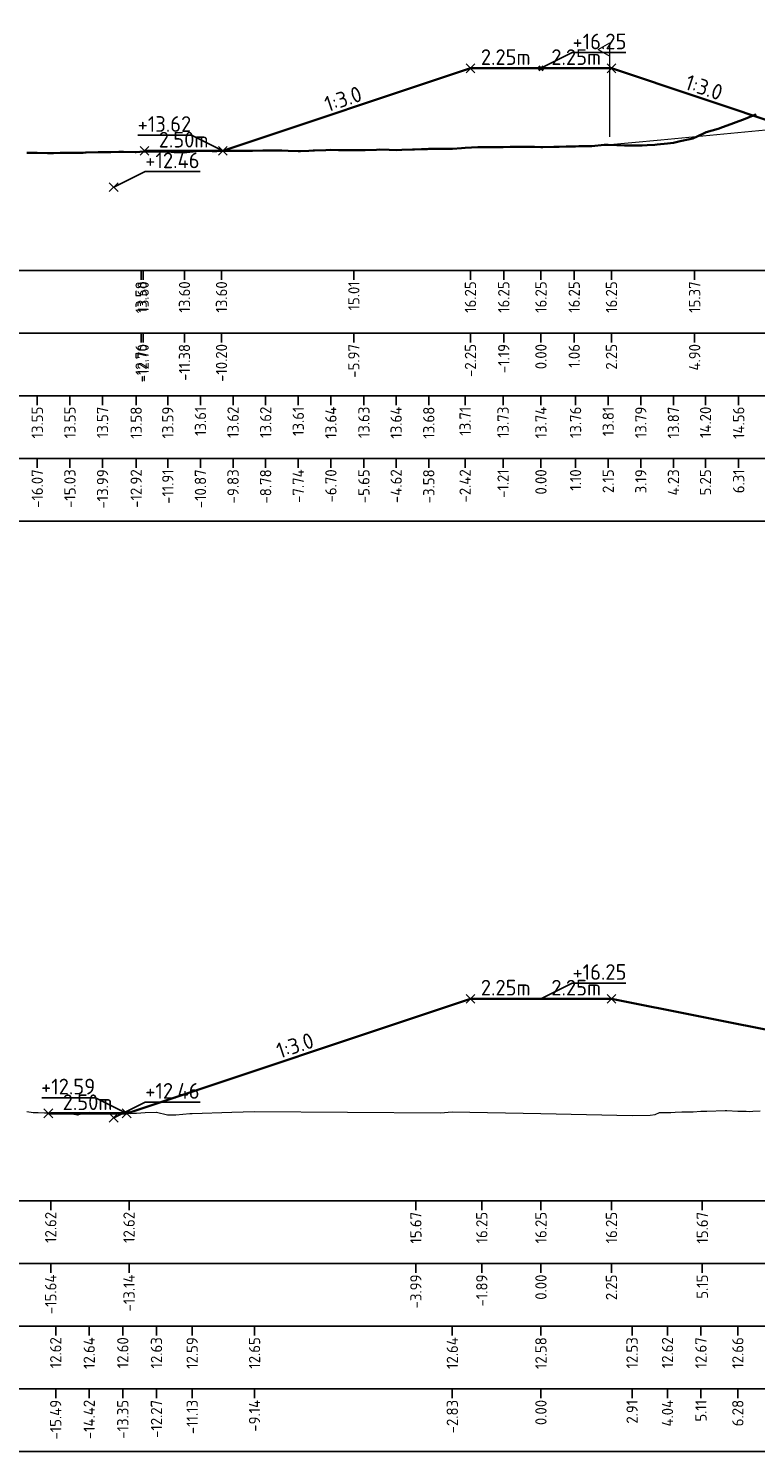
# Model space of a CAD drawing. Header units: metres. Extents: x 202146 to 211382, y 396791 to 397727.
# Tile 7 of 19: x 210263 to 210286, y 397119 to 397165. Entities that reach past the tile are written whole.
import ezdxf
from ezdxf.lldxf.tags import DXFTag

# ---------------------------------------------------------------- set-up
doc = ezdxf.new("R2010")
doc.units = ezdxf.units.M
doc.layers.get('0').update_dxf_attribs({"lineweight": 25})
for name, color, linetype, lineweight in [('B-WA-GW-MAAIVELD-G', 8, 'Continuous', 18), ('B-WE-KG-GRENS_PERCEEL-G', 150, 'KG-PERCEEL', 18), ('C3D-LABELS', 7, 'Continuous', 25), ('N-WA-GW-AFWERKEN_INZAAIEN-G', 60, 'Continuous', 35), ('N-WA-GW-GROND-G', 22, 'Continuous', 35), ('N-WA-GW-MAAIVELD-G', 90, 'Continuous', 35), ('X-XX-AL-DETAIL_1-S', 253, 'Continuous', 18), ('X-XX-AL-DETAIL_2-G', 7, 'Continuous', 25), ('X-XX-AL-T25', 7, 'Continuous', 25), ('X-XX-AL-T35', 7, 'Continuous', 35)]:
    doc.layers.add(name, color=color, linetype=linetype, lineweight=lineweight)
for name, color, linetype in [('C3D-SECTION', 7, 'Continuous'), ('C3D-SECTION_SECTIONVIEW', 7, 'Continuous'), ('C3D-SECTION_SECTIONVIEW_LABELING', 7, 'Continuous')]:
    doc.layers.add(name, color=color, linetype=linetype)
doc.styles.add('NLCS-ISO', font='NLCS-ISO.ttf')
doc.styles.get("Standard").update_dxf_attribs({"font": 'NLCS-ISO.ttf'})
tags = doc.linetypes.add('KG-PERCEEL', pattern='A,5.5,-2,["P",Standard,S=1.8,R=0,X=-0.5,Y=-0.9],-2,5.5,-2,[5,NLCS.shx,S=0.75,R=0,X=0,Y=0],-2', length=19).pattern_tags.tags
tags[6] = DXFTag(74, 10)

# ---------------------------------------------------------------- blocks, each defined once
blk = doc.blocks.new('*U130')
at = {"layer": 'B-WA-GW-MAAIVELD-G', "color": 8, "linetype": 'Continuous', "lineweight": 18}
for p, q in [((210285.064, 397161.516), (210291.647, 397162.14)), ((210281.2, 397161.158), (210283.056, 397161.329)), ((210283.056, 397161.329), (210285.064, 397161.516)), ((210262.822, 397160.915), (210263.08, 397160.906)), ((210263.08, 397160.906), (210263.154, 397160.909)), ((210263.154, 397160.909), (210263.483, 397160.904)), ((210263.483, 397160.904), (210263.675, 397160.895)), ((210263.675, 397160.895), (210263.887, 397160.905)), ((210263.887, 397160.905), (210264.195, 397160.909)), ((210264.195, 397160.909), (210264.621, 397160.914)), ((210264.621, 397160.914), (210264.716, 397160.917)), ((210264.716, 397160.917), (210265.098, 397160.935)), ((210265.098, 397160.935), (210265.236, 397160.93)), ((210265.236, 397160.93), (210265.502, 397160.926)), ((210265.502, 397160.926), (210265.757, 397160.939)), ((210265.757, 397160.939), (210265.906, 397160.942)), ((210265.906, 397160.942), (210266.277, 397160.936)), ((210266.277, 397160.936), (210266.309, 397160.936)), ((210266.309, 397160.936), (210266.421, 397160.94)), ((210266.421, 397160.94), (210266.713, 397160.952)), ((210266.713, 397160.952), (210266.798, 397160.95)), ((210266.798, 397160.95), (210267.117, 397160.948)), ((210267.117, 397160.948), (210267.318, 397160.949)), ((210267.318, 397160.949), (210267.521, 397160.931)), ((210267.521, 397160.931), (210267.839, 397160.922)), ((210267.839, 397160.922), (210267.924, 397160.931)), ((210267.924, 397160.931), (210268.22, 397160.958)), ((210268.22, 397160.958), (210268.359, 397160.97)), ((210268.359, 397160.97), (210268.416, 397160.971)), ((210268.416, 397160.971), (210268.88, 397160.968)), ((210268.88, 397160.968), (210269.148, 397160.971)), ((210269.148, 397160.971), (210269.4, 397160.977)), ((210269.4, 397160.977), (210269.88, 397160.977)), ((210269.88, 397160.977), (210269.921, 397160.977)), ((210269.921, 397160.977), (210270.02, 397160.978)), ((210270.02, 397160.978), (210270.347, 397160.981)), ((210270.347, 397160.981), (210270.441, 397160.981)), ((210270.441, 397160.981), (210270.75, 397160.987)), ((210270.75, 397160.987), (210270.962, 397160.985)), ((210270.962, 397160.985), (210271.154, 397160.979)), ((210271.154, 397160.979), (210271.482, 397160.965)), ((210271.482, 397160.965), (210271.558, 397160.964)), ((210271.558, 397160.964), (210271.819, 397160.979)), ((210271.819, 397160.979), (210271.962, 397160.988)), ((210271.962, 397160.988), (210272.003, 397160.988)), ((210272.003, 397160.988), (210272.365, 397160.995)), ((210272.365, 397160.995), (210272.523, 397161.003)), ((210272.523, 397161.003), (210272.769, 397160.999)), ((210272.769, 397160.999), (210273.044, 397160.99)), ((210273.044, 397160.99), (210273.173, 397160.991)), ((210273.173, 397160.991), (210273.564, 397160.992)), ((210273.564, 397160.992), (210273.576, 397160.992)), ((210273.576, 397160.992), (210273.619, 397160.994)), ((210273.619, 397160.994), (210273.98, 397161.005)), ((210273.98, 397161.005), (210274.085, 397161.015)), ((210274.085, 397161.015), (210274.384, 397161.011)), ((210274.384, 397161.011), (210274.605, 397160.999)), ((210274.605, 397160.999), (210274.788, 397161.011)), ((210274.788, 397161.011), (210275.126, 397161.013)), ((210275.126, 397161.013), (210275.418, 397161.023)), ((210275.418, 397161.023), (210275.646, 397161.034)), ((210275.646, 397161.034), (210275.999, 397161.042)), ((210275.999, 397161.042), (210276.167, 397161.042)), ((210276.167, 397161.042), (210276.403, 397161.037)), ((210276.403, 397161.037), (210276.687, 397161.054)), ((210276.687, 397161.054), (210276.806, 397161.065)), ((210276.806, 397161.065), (210277.208, 397161.086)), ((210277.208, 397161.086), (210277.21, 397161.086)), ((210277.21, 397161.086), (210277.218, 397161.086)), ((210277.218, 397161.086), (210277.614, 397161.09)), ((210277.614, 397161.09), (210277.728, 397161.091)), ((210277.728, 397161.091), (210278.017, 397161.092)), ((210278.017, 397161.092), (210278.249, 397161.1)), ((210278.249, 397161.1), (210278.421, 397161.1)), ((210278.421, 397161.1), (210278.769, 397161.102)), ((210278.769, 397161.102), (210278.825, 397161.102)), ((210278.825, 397161.102), (210279.018, 397161.1)), ((210279.018, 397161.1), (210279.226, 397161.095)), ((210279.226, 397161.095), (210279.229, 397161.095)), ((210279.229, 397161.095), (210279.29, 397161.096)), ((210279.29, 397161.096), (210279.632, 397161.102)), ((210279.632, 397161.102), (210279.81, 397161.106)), ((210279.81, 397161.106), (210280.036, 397161.107)), ((210280.036, 397161.107), (210280.331, 397161.116)), ((210280.331, 397161.116), (210280.44, 397161.122)), ((210280.44, 397161.122), (210280.817, 397161.123)), ((210280.817, 397161.123), (210280.843, 397161.123)), ((210280.843, 397161.123), (210280.851, 397161.123)), ((210280.851, 397161.123), (210281.162, 397161.154)), ((210281.162, 397161.154), (210281.2, 397161.158))]:
    blk.add_line(p, q, dxfattribs=at)
blk = doc.blocks.new('*U131')
at = {"layer": 'B-WA-GW-MAAIVELD-G', "color": 8, "linetype": 'Continuous', "lineweight": 18}
for p, q in [((210285.688, 397161.969), (210286.056, 397162.118)), ((210286.056, 397162.118), (210286.092, 397162.132)), ((210284.495, 397161.566), (210284.881, 397161.679)), ((210284.881, 397161.679), (210285.015, 397161.729)), ((210285.015, 397161.729), (210285.284, 397161.824)), ((210285.284, 397161.824), (210285.536, 397161.921)), ((210285.536, 397161.921), (210285.688, 397161.969)), ((210282.933, 397161.173), (210283.266, 397161.203)), ((210283.266, 397161.203), (210283.454, 397161.228)), ((210283.454, 397161.228), (210283.669, 397161.278)), ((210283.669, 397161.278), (210283.974, 397161.343)), ((210283.974, 397161.343), (210284.073, 397161.371)), ((210284.073, 397161.371), (210284.416, 397161.532)), ((210284.416, 397161.532), (210284.477, 397161.56)), ((210284.477, 397161.56), (210284.495, 397161.566)), ((210262.822, 397160.915), (210263.08, 397160.906)), ((210263.08, 397160.906), (210263.154, 397160.909)), ((210263.154, 397160.909), (210263.483, 397160.904)), ((210263.483, 397160.904), (210263.675, 397160.895)), ((210263.675, 397160.895), (210263.887, 397160.905)), ((210263.887, 397160.905), (210264.195, 397160.909)), ((210264.195, 397160.909), (210264.621, 397160.914)), ((210264.621, 397160.914), (210264.716, 397160.917)), ((210264.716, 397160.917), (210265.098, 397160.935)), ((210265.098, 397160.935), (210265.236, 397160.93)), ((210265.236, 397160.93), (210265.502, 397160.926)), ((210265.502, 397160.926), (210265.757, 397160.939)), ((210265.757, 397160.939), (210265.906, 397160.942)), ((210265.906, 397160.942), (210266.277, 397160.936)), ((210266.277, 397160.936), (210266.309, 397160.936)), ((210266.309, 397160.936), (210266.421, 397160.94)), ((210266.421, 397160.94), (210266.713, 397160.952)), ((210266.713, 397160.952), (210266.798, 397160.95)), ((210266.798, 397160.95), (210267.117, 397160.948)), ((210267.117, 397160.948), (210267.318, 397160.949)), ((210267.318, 397160.949), (210267.521, 397160.931)), ((210267.521, 397160.931), (210267.839, 397160.922)), ((210267.839, 397160.922), (210267.924, 397160.931)), ((210267.924, 397160.931), (210268.22, 397160.958)), ((210268.22, 397160.958), (210268.359, 397160.97)), ((210268.359, 397160.97), (210268.416, 397160.971)), ((210268.416, 397160.971), (210268.88, 397160.968)), ((210268.88, 397160.968), (210269.148, 397160.971)), ((210269.148, 397160.971), (210269.4, 397160.977)), ((210269.4, 397160.977), (210269.88, 397160.977)), ((210269.88, 397160.977), (210269.921, 397160.977)), ((210269.921, 397160.977), (210270.02, 397160.978)), ((210270.02, 397160.978), (210270.347, 397160.981)), ((210270.347, 397160.981), (210270.441, 397160.981)), ((210270.441, 397160.981), (210270.75, 397160.987)), ((210270.75, 397160.987), (210270.962, 397160.985)), ((210270.962, 397160.985), (210271.154, 397160.979)), ((210271.154, 397160.979), (210271.482, 397160.965)), ((210271.482, 397160.965), (210271.558, 397160.964)), ((210271.558, 397160.964), (210271.819, 397160.979)), ((210271.819, 397160.979), (210271.962, 397160.988)), ((210271.962, 397160.988), (210272.003, 397160.988)), ((210272.003, 397160.988), (210272.365, 397160.995)), ((210272.365, 397160.995), (210272.523, 397161.003)), ((210272.523, 397161.003), (210272.769, 397160.999)), ((210272.769, 397160.999), (210273.044, 397160.99)), ((210273.044, 397160.99), (210273.173, 397160.991)), ((210273.173, 397160.991), (210273.564, 397160.992)), ((210273.564, 397160.992), (210273.576, 397160.992)), ((210273.576, 397160.992), (210273.619, 397160.994)), ((210273.619, 397160.994), (210273.98, 397161.005)), ((210273.98, 397161.005), (210274.085, 397161.015)), ((210274.085, 397161.015), (210274.384, 397161.011)), ((210274.384, 397161.011), (210274.605, 397160.999)), ((210274.605, 397160.999), (210274.788, 397161.011)), ((210274.788, 397161.011), (210275.126, 397161.013)), ((210275.126, 397161.013), (210275.418, 397161.023)), ((210275.418, 397161.023), (210275.646, 397161.034)), ((210275.646, 397161.034), (210275.999, 397161.042)), ((210275.999, 397161.042), (210276.167, 397161.042)), ((210276.167, 397161.042), (210276.403, 397161.037)), ((210276.403, 397161.037), (210276.687, 397161.054)), ((210276.687, 397161.054), (210276.806, 397161.065)), ((210276.806, 397161.065), (210277.208, 397161.086)), ((210277.208, 397161.086), (210277.21, 397161.086)), ((210277.21, 397161.086), (210277.218, 397161.086)), ((210277.218, 397161.086), (210277.614, 397161.09)), ((210277.614, 397161.09), (210277.728, 397161.091)), ((210277.728, 397161.091), (210278.017, 397161.092)), ((210278.017, 397161.092), (210278.249, 397161.1)), ((210278.249, 397161.1), (210278.421, 397161.1)), ((210278.421, 397161.1), (210278.769, 397161.102)), ((210278.769, 397161.102), (210278.825, 397161.102)), ((210278.825, 397161.102), (210279.018, 397161.1)), ((210279.018, 397161.1), (210279.226, 397161.095)), ((210279.226, 397161.095), (210279.229, 397161.095)), ((210279.229, 397161.095), (210279.29, 397161.096)), ((210279.29, 397161.096), (210279.632, 397161.102)), ((210279.632, 397161.102), (210279.81, 397161.106)), ((210279.81, 397161.106), (210280.036, 397161.107)), ((210280.036, 397161.107), (210280.331, 397161.116)), ((210280.331, 397161.116), (210280.44, 397161.122)), ((210280.44, 397161.122), (210280.817, 397161.123)), ((210280.817, 397161.123), (210280.843, 397161.123)), ((210280.843, 397161.123), (210280.851, 397161.123)), ((210280.851, 397161.123), (210281.247, 397161.162)), ((210281.247, 397161.162), (210281.372, 397161.168)), ((210281.372, 397161.168), (210281.651, 397161.153)), ((210281.651, 397161.153), (210281.892, 397161.139)), ((210281.892, 397161.139), (210282.055, 397161.14)), ((210282.055, 397161.14), (210282.413, 397161.147)), ((210282.413, 397161.147), (210282.458, 397161.149)), ((210282.458, 397161.149), (210282.617, 397161.157)), ((210282.617, 397161.157), (210282.862, 397161.17)), ((210282.862, 397161.17), (210282.933, 397161.173))]:
    blk.add_line(p, q, dxfattribs=at)
blk = doc.blocks.new('*U132')
at = {"layer": 'B-WA-GW-MAAIVELD-G', "color": 8, "linetype": 'Continuous', "lineweight": 18}
for p, q in [((210262.819, 397130.313), (210263.026, 397130.281)), ((210264.474, 397130.211), (210264.81, 397130.295)), ((210264.81, 397130.295), (210265.065, 397130.271)), ((210269.364, 397130.286), (210270.086, 397130.309)), ((210270.086, 397130.309), (210276.024, 397130.274)), ((210276.024, 397130.274), (210276.398, 397130.297)), ((210276.398, 397130.297), (210279.226, 397130.243)), ((210283.505, 397130.286), (210283.725, 397130.303)), ((210283.725, 397130.303), (210283.891, 397130.304)), ((210283.891, 397130.304), (210284.082, 397130.303)), ((210284.082, 397130.303), (210284.332, 397130.326)), ((210284.332, 397130.326), (210284.519, 397130.325)), ((210284.519, 397130.325), (210285.105, 397130.347)), ((210285.105, 397130.347), (210285.146, 397130.347)), ((210285.146, 397130.347), (210285.16, 397130.347)), ((210285.16, 397130.347), (210285.509, 397130.318)), ((210285.509, 397130.318), (210285.774, 397130.319)), ((210285.774, 397130.319), (210285.866, 397130.316)), ((210285.866, 397130.316), (210285.987, 397130.321)), ((210285.987, 397130.321), (210286.223, 397130.331)), ((210263.026, 397130.281), (210263.183, 397130.279)), ((210263.183, 397130.279), (210263.383, 397130.264)), ((210263.383, 397130.264), (210263.646, 397130.273)), ((210263.646, 397130.273), (210263.74, 397130.279)), ((210263.74, 397130.279), (210263.81, 397130.274)), ((210263.81, 397130.274), (210264.097, 397130.265)), ((210264.097, 397130.265), (210264.438, 397130.209)), ((210264.438, 397130.209), (210264.453, 397130.208)), ((210264.453, 397130.208), (210264.474, 397130.211)), ((210265.065, 397130.271), (210265.167, 397130.264)), ((210265.167, 397130.264), (210265.301, 397130.266)), ((210265.301, 397130.266), (210265.881, 397130.254)), ((210265.881, 397130.254), (210266.129, 397130.25)), ((210266.129, 397130.25), (210266.238, 397130.257)), ((210266.238, 397130.257), (210266.32, 397130.253)), ((210266.32, 397130.253), (210266.595, 397130.278)), ((210266.595, 397130.278), (210266.948, 397130.287)), ((210266.948, 397130.287), (210266.952, 397130.287)), ((210266.952, 397130.287), (210266.956, 397130.286)), ((210266.956, 397130.286), (210267.308, 397130.204)), ((210267.308, 397130.204), (210267.576, 397130.201)), ((210267.576, 397130.201), (210268.022, 397130.243)), ((210268.022, 397130.243), (210268.096, 397130.244)), ((210268.096, 397130.244), (210269.364, 397130.286)), ((210279.226, 397130.243), (210282.134, 397130.186)), ((210282.134, 397130.186), (210282.716, 397130.189)), ((210282.716, 397130.189), (210282.875, 397130.214)), ((210282.875, 397130.214), (210283.011, 397130.276)), ((210283.011, 397130.276), (210283.264, 397130.283)), ((210283.264, 397130.283), (210283.368, 397130.276)), ((210283.368, 397130.276), (210283.505, 397130.286))]:
    blk.add_line(p, q, dxfattribs=at)
blk = doc.blocks.new('*U133')
at = {"layer": 'B-WA-GW-MAAIVELD-G', "color": 8, "linetype": 'Continuous', "lineweight": 18}
for p, q in [((210262.819, 397130.313), (210263.026, 397130.281)), ((210264.474, 397130.211), (210264.81, 397130.295)), ((210264.81, 397130.295), (210265.065, 397130.271)), ((210269.364, 397130.286), (210270.086, 397130.309)), ((210270.086, 397130.309), (210276.024, 397130.274)), ((210276.024, 397130.274), (210276.398, 397130.297)), ((210276.398, 397130.297), (210279.226, 397130.243)), ((210283.505, 397130.286), (210283.725, 397130.303)), ((210283.725, 397130.303), (210283.891, 397130.304)), ((210283.891, 397130.304), (210284.082, 397130.303)), ((210284.082, 397130.303), (210284.332, 397130.326)), ((210284.332, 397130.326), (210284.519, 397130.325)), ((210284.519, 397130.325), (210285.105, 397130.347)), ((210285.105, 397130.347), (210285.146, 397130.347)), ((210285.146, 397130.347), (210285.16, 397130.347)), ((210285.16, 397130.347), (210285.509, 397130.318)), ((210285.509, 397130.318), (210285.774, 397130.319)), ((210285.774, 397130.319), (210285.866, 397130.316)), ((210285.866, 397130.316), (210285.987, 397130.321)), ((210285.987, 397130.321), (210286.223, 397130.331)), ((210263.026, 397130.281), (210263.183, 397130.279)), ((210263.183, 397130.279), (210263.383, 397130.264)), ((210263.383, 397130.264), (210263.646, 397130.273)), ((210263.646, 397130.273), (210263.74, 397130.279)), ((210263.74, 397130.279), (210263.81, 397130.274)), ((210263.81, 397130.274), (210264.097, 397130.265)), ((210264.097, 397130.265), (210264.438, 397130.209)), ((210264.438, 397130.209), (210264.453, 397130.208)), ((210264.453, 397130.208), (210264.474, 397130.211)), ((210265.065, 397130.271), (210265.167, 397130.264)), ((210265.167, 397130.264), (210265.301, 397130.266)), ((210265.301, 397130.266), (210265.881, 397130.254)), ((210265.881, 397130.254), (210266.129, 397130.25)), ((210266.129, 397130.25), (210266.238, 397130.257)), ((210266.238, 397130.257), (210266.32, 397130.253)), ((210266.32, 397130.253), (210266.595, 397130.278)), ((210266.595, 397130.278), (210266.948, 397130.287)), ((210266.948, 397130.287), (210266.952, 397130.287)), ((210266.952, 397130.287), (210266.956, 397130.286)), ((210266.956, 397130.286), (210267.308, 397130.204)), ((210267.308, 397130.204), (210267.576, 397130.201)), ((210267.576, 397130.201), (210268.022, 397130.243)), ((210268.022, 397130.243), (210268.096, 397130.244)), ((210268.096, 397130.244), (210269.364, 397130.286)), ((210279.226, 397130.243), (210282.134, 397130.186)), ((210282.134, 397130.186), (210282.716, 397130.189)), ((210282.716, 397130.189), (210282.875, 397130.214)), ((210282.875, 397130.214), (210283.011, 397130.276)), ((210283.011, 397130.276), (210283.264, 397130.283)), ((210283.264, 397130.283), (210283.368, 397130.276)), ((210283.368, 397130.276), (210283.505, 397130.286))]:
    blk.add_line(p, q, dxfattribs=at)
blk = doc.blocks.new('*U135')
at = {"layer": 'N-WA-GW-MAAIVELD-G', "color": 90, "linetype": 'Continuous', "lineweight": 35}
for p, q in [((210285.688, 397161.969), (210286.056, 397162.118)), ((210286.056, 397162.118), (210286.092, 397162.132)), ((210284.495, 397161.566), (210284.881, 397161.679)), ((210284.881, 397161.679), (210285.015, 397161.729)), ((210285.015, 397161.729), (210285.284, 397161.824)), ((210285.284, 397161.824), (210285.536, 397161.921)), ((210285.536, 397161.921), (210285.688, 397161.969)), ((210282.933, 397161.173), (210283.266, 397161.203)), ((210283.266, 397161.203), (210283.454, 397161.228)), ((210283.454, 397161.228), (210283.669, 397161.278)), ((210283.669, 397161.278), (210283.974, 397161.343)), ((210283.974, 397161.343), (210284.073, 397161.371)), ((210284.073, 397161.371), (210284.416, 397161.532)), ((210284.416, 397161.532), (210284.477, 397161.56)), ((210284.477, 397161.56), (210284.495, 397161.566)), ((210262.822, 397160.915), (210263.08, 397160.906)), ((210263.08, 397160.906), (210263.154, 397160.909)), ((210263.154, 397160.909), (210263.483, 397160.904)), ((210263.483, 397160.904), (210263.675, 397160.895)), ((210263.675, 397160.895), (210263.887, 397160.905)), ((210263.887, 397160.905), (210264.195, 397160.909)), ((210264.195, 397160.909), (210264.291, 397160.908)), ((210264.291, 397160.908), (210264.621, 397160.914)), ((210264.621, 397160.914), (210264.695, 397160.916)), ((210264.695, 397160.916), (210264.716, 397160.917)), ((210264.716, 397160.917), (210265.098, 397160.935)), ((210265.098, 397160.935), (210265.236, 397160.93)), ((210265.236, 397160.93), (210265.502, 397160.926)), ((210265.502, 397160.926), (210265.757, 397160.939)), ((210265.757, 397160.939), (210265.906, 397160.942)), ((210265.906, 397160.942), (210266.277, 397160.936)), ((210266.277, 397160.936), (210266.309, 397160.936)), ((210266.309, 397160.936), (210266.421, 397160.94)), ((210266.421, 397160.94), (210266.713, 397160.952)), ((210266.713, 397160.952), (210266.798, 397160.95)), ((210266.798, 397160.95), (210267.117, 397160.948)), ((210267.117, 397160.948), (210267.318, 397160.949)), ((210267.318, 397160.949), (210267.521, 397160.931)), ((210267.521, 397160.931), (210267.839, 397160.922)), ((210267.839, 397160.922), (210267.924, 397160.931)), ((210267.924, 397160.931), (210268.22, 397160.958)), ((210268.22, 397160.958), (210268.328, 397160.97)), ((210268.328, 397160.97), (210268.359, 397160.97)), ((210268.359, 397160.97), (210268.732, 397160.962)), ((210268.732, 397160.962), (210268.88, 397160.968)), ((210268.88, 397160.968), (210269.136, 397160.976)), ((210269.136, 397160.976), (210269.4, 397160.977)), ((210269.4, 397160.977), (210269.539, 397160.979)), ((210269.539, 397160.979), (210269.921, 397160.977)), ((210269.921, 397160.977), (210269.943, 397160.977)), ((210269.943, 397160.977), (210270.02, 397160.978)), ((210270.02, 397160.978), (210270.347, 397160.981)), ((210270.347, 397160.981), (210270.441, 397160.981)), ((210270.441, 397160.981), (210270.75, 397160.987)), ((210270.75, 397160.987), (210270.962, 397160.985)), ((210270.962, 397160.985), (210271.154, 397160.979)), ((210271.154, 397160.979), (210271.482, 397160.965)), ((210271.482, 397160.965), (210271.558, 397160.964)), ((210271.558, 397160.964), (210271.819, 397160.979)), ((210271.819, 397160.979), (210271.962, 397160.988)), ((210271.962, 397160.988), (210272.003, 397160.988)), ((210272.003, 397160.988), (210272.365, 397160.995)), ((210272.365, 397160.995), (210272.523, 397161.003)), ((210272.523, 397161.003), (210272.769, 397160.999)), ((210272.769, 397160.999), (210273.044, 397160.99)), ((210273.044, 397160.99), (210273.173, 397160.991)), ((210273.173, 397160.991), (210273.564, 397160.992)), ((210273.564, 397160.992), (210273.576, 397160.992)), ((210273.576, 397160.992), (210273.619, 397160.994)), ((210273.619, 397160.994), (210273.98, 397161.005)), ((210273.98, 397161.005), (210274.085, 397161.015)), ((210274.085, 397161.015), (210274.384, 397161.011)), ((210274.384, 397161.011), (210274.605, 397160.999)), ((210274.605, 397160.999), (210274.788, 397161.011)), ((210274.788, 397161.011), (210275.126, 397161.013)), ((210275.126, 397161.013), (210275.191, 397161.013)), ((210275.191, 397161.013), (210275.418, 397161.023)), ((210275.418, 397161.023), (210275.595, 397161.032)), ((210275.595, 397161.032), (210275.646, 397161.034)), ((210275.646, 397161.034), (210275.999, 397161.042)), ((210275.999, 397161.042), (210276.167, 397161.042)), ((210276.167, 397161.042), (210276.403, 397161.037)), ((210276.403, 397161.037), (210276.687, 397161.054)), ((210276.687, 397161.054), (210276.806, 397161.065)), ((210276.806, 397161.065), (210277.208, 397161.086)), ((210277.208, 397161.086), (210277.21, 397161.086)), ((210277.21, 397161.086), (210277.218, 397161.086)), ((210277.218, 397161.086), (210277.614, 397161.09)), ((210277.614, 397161.09), (210277.728, 397161.091)), ((210277.728, 397161.091), (210278.017, 397161.092)), ((210278.017, 397161.092), (210278.249, 397161.1)), ((210278.249, 397161.1), (210278.421, 397161.1)), ((210278.421, 397161.1), (210278.769, 397161.102)), ((210278.769, 397161.102), (210278.825, 397161.102)), ((210278.825, 397161.102), (210279.018, 397161.1)), ((210279.018, 397161.1), (210279.226, 397161.095)), ((210279.226, 397161.095), (210279.229, 397161.095)), ((210279.229, 397161.095), (210279.29, 397161.096)), ((210279.29, 397161.096), (210279.632, 397161.102)), ((210279.632, 397161.102), (210279.81, 397161.106)), ((210279.81, 397161.106), (210280.036, 397161.107)), ((210280.036, 397161.107), (210280.331, 397161.116)), ((210280.331, 397161.116), (210280.44, 397161.122)), ((210280.44, 397161.122), (210280.817, 397161.123)), ((210280.817, 397161.123), (210280.843, 397161.123)), ((210280.843, 397161.123), (210280.851, 397161.123)), ((210280.851, 397161.123), (210281.247, 397161.162)), ((210281.247, 397161.162), (210281.372, 397161.168)), ((210281.372, 397161.168), (210281.651, 397161.153)), ((210281.651, 397161.153), (210281.892, 397161.139)), ((210281.892, 397161.139), (210282.055, 397161.14)), ((210282.055, 397161.14), (210282.413, 397161.147)), ((210282.413, 397161.147), (210282.458, 397161.149)), ((210282.458, 397161.149), (210282.617, 397161.157)), ((210282.617, 397161.157), (210282.862, 397161.17)), ((210282.862, 397161.17), (210282.933, 397161.173))]:
    blk.add_line(p, q, dxfattribs=at)
blk = doc.blocks.new('*U137')
at = {"layer": 'B-WA-GW-MAAIVELD-G', "color": 8, "linetype": 'Continuous', "lineweight": 18}
for p, q in [((210285.064, 397161.516), (210291.647, 397162.14)), ((210281.2, 397161.158), (210283.056, 397161.329)), ((210283.056, 397161.329), (210285.064, 397161.516)), ((210262.822, 397160.915), (210263.08, 397160.906)), ((210263.08, 397160.906), (210263.154, 397160.909)), ((210263.154, 397160.909), (210263.483, 397160.904)), ((210263.483, 397160.904), (210263.675, 397160.895)), ((210263.675, 397160.895), (210263.887, 397160.905)), ((210263.887, 397160.905), (210264.195, 397160.909)), ((210264.195, 397160.909), (210264.291, 397160.908)), ((210264.291, 397160.908), (210264.621, 397160.914)), ((210264.621, 397160.914), (210264.695, 397160.916)), ((210264.695, 397160.916), (210264.716, 397160.917)), ((210264.716, 397160.917), (210265.098, 397160.935)), ((210265.098, 397160.935), (210265.236, 397160.93)), ((210265.236, 397160.93), (210265.502, 397160.926)), ((210265.502, 397160.926), (210265.757, 397160.939)), ((210265.757, 397160.939), (210265.906, 397160.942)), ((210265.906, 397160.942), (210266.277, 397160.936)), ((210266.277, 397160.936), (210266.309, 397160.936)), ((210266.309, 397160.936), (210266.421, 397160.94)), ((210266.421, 397160.94), (210266.713, 397160.952)), ((210266.713, 397160.952), (210266.798, 397160.95)), ((210266.798, 397160.95), (210267.117, 397160.948)), ((210267.117, 397160.948), (210267.318, 397160.949)), ((210267.318, 397160.949), (210267.521, 397160.931)), ((210267.521, 397160.931), (210267.839, 397160.922)), ((210267.839, 397160.922), (210267.924, 397160.931)), ((210267.924, 397160.931), (210268.22, 397160.958)), ((210268.22, 397160.958), (210268.328, 397160.97)), ((210268.328, 397160.97), (210268.359, 397160.97)), ((210268.359, 397160.97), (210268.732, 397160.962)), ((210268.732, 397160.962), (210268.88, 397160.968)), ((210268.88, 397160.968), (210269.136, 397160.976)), ((210269.136, 397160.976), (210269.4, 397160.977)), ((210269.4, 397160.977), (210269.539, 397160.979)), ((210269.539, 397160.979), (210269.921, 397160.977)), ((210269.921, 397160.977), (210269.943, 397160.977)), ((210269.943, 397160.977), (210270.02, 397160.978)), ((210270.02, 397160.978), (210270.347, 397160.981)), ((210270.347, 397160.981), (210270.441, 397160.981)), ((210270.441, 397160.981), (210270.75, 397160.987)), ((210270.75, 397160.987), (210270.962, 397160.985)), ((210270.962, 397160.985), (210271.154, 397160.979)), ((210271.154, 397160.979), (210271.482, 397160.965)), ((210271.482, 397160.965), (210271.558, 397160.964)), ((210271.558, 397160.964), (210271.819, 397160.979)), ((210271.819, 397160.979), (210271.962, 397160.988)), ((210271.962, 397160.988), (210272.003, 397160.988)), ((210272.003, 397160.988), (210272.365, 397160.995)), ((210272.365, 397160.995), (210272.523, 397161.003)), ((210272.523, 397161.003), (210272.769, 397160.999)), ((210272.769, 397160.999), (210273.044, 397160.99)), ((210273.044, 397160.99), (210273.173, 397160.991)), ((210273.173, 397160.991), (210273.564, 397160.992)), ((210273.564, 397160.992), (210273.576, 397160.992)), ((210273.576, 397160.992), (210273.619, 397160.994)), ((210273.619, 397160.994), (210273.98, 397161.005)), ((210273.98, 397161.005), (210274.085, 397161.015)), ((210274.085, 397161.015), (210274.384, 397161.011)), ((210274.384, 397161.011), (210274.605, 397160.999)), ((210274.605, 397160.999), (210274.788, 397161.011)), ((210274.788, 397161.011), (210275.126, 397161.013)), ((210275.126, 397161.013), (210275.191, 397161.013)), ((210275.191, 397161.013), (210275.418, 397161.023)), ((210275.418, 397161.023), (210275.595, 397161.032)), ((210275.595, 397161.032), (210275.646, 397161.034)), ((210275.646, 397161.034), (210275.999, 397161.042)), ((210275.999, 397161.042), (210276.167, 397161.042)), ((210276.167, 397161.042), (210276.403, 397161.037)), ((210276.403, 397161.037), (210276.687, 397161.054)), ((210276.687, 397161.054), (210276.806, 397161.065)), ((210276.806, 397161.065), (210277.208, 397161.086)), ((210277.208, 397161.086), (210277.21, 397161.086)), ((210277.21, 397161.086), (210277.218, 397161.086)), ((210277.218, 397161.086), (210277.614, 397161.09)), ((210277.614, 397161.09), (210277.728, 397161.091)), ((210277.728, 397161.091), (210278.017, 397161.092)), ((210278.017, 397161.092), (210278.249, 397161.1)), ((210278.249, 397161.1), (210278.421, 397161.1)), ((210278.421, 397161.1), (210278.769, 397161.102)), ((210278.769, 397161.102), (210278.825, 397161.102)), ((210278.825, 397161.102), (210279.018, 397161.1)), ((210279.018, 397161.1), (210279.226, 397161.095)), ((210279.226, 397161.095), (210279.229, 397161.095)), ((210279.229, 397161.095), (210279.29, 397161.096)), ((210279.29, 397161.096), (210279.632, 397161.102)), ((210279.632, 397161.102), (210279.81, 397161.106)), ((210279.81, 397161.106), (210280.036, 397161.107)), ((210280.036, 397161.107), (210280.331, 397161.116)), ((210280.331, 397161.116), (210280.44, 397161.122)), ((210280.44, 397161.122), (210280.817, 397161.123)), ((210280.817, 397161.123), (210280.843, 397161.123)), ((210280.843, 397161.123), (210280.851, 397161.123)), ((210280.851, 397161.123), (210281.162, 397161.154)), ((210281.162, 397161.154), (210281.2, 397161.158))]:
    blk.add_line(p, q, dxfattribs=at)
blk = doc.blocks.new('*U138')
at = {"layer": 'C3D-LABELS', "color": 7, "linetype": 'Continuous', "lineweight": 25, "char_height": 0.36, "attachment_point": 6, "rotation": 90, "style": 'NLCS-ISO'}
for s, insert in [('-15.49', (210263.74, 397121.108)), ('-14.42', (210264.81, 397121.108)), ('-13.35', (210265.881, 397121.108)), ('-12.27', (210266.956, 397121.108)), ('-11.13', (210268.096, 397121.108)), ('-9.14', (210270.086, 397121.108)), ('-2.83', (210276.398, 397121.108)), ('0.00', (210279.226, 397121.108)), ('2.91', (210282.134, 397121.108)), ('4.04', (210283.264, 397121.108)), ('5.11', (210284.332, 397121.108)), ('6.28', (210285.509, 397121.108))]:
    blk.add_mtext(s, dxfattribs=dict(at, insert=insert))
blk = doc.blocks.new('*U139')
at = {"layer": 'C3D-LABELS', "color": 7, "linetype": 'Continuous', "lineweight": 25, "char_height": 0.36, "attachment_point": 6, "rotation": 90, "style": 'NLCS-ISO'}
for s, insert in [('12.62', (210263.74, 397123.108)), ('12.64', (210264.81, 397123.108)), ('12.60', (210265.881, 397123.108)), ('12.63', (210266.956, 397123.108)), ('12.59', (210268.096, 397123.108)), ('12.65', (210270.086, 397123.108)), ('12.64', (210276.398, 397123.108)), ('12.58', (210279.226, 397123.108)), ('12.53', (210282.134, 397123.108)), ('12.62', (210283.264, 397123.108)), ('12.67', (210284.332, 397123.108)), ('12.66', (210285.509, 397123.108))]:
    blk.add_mtext(s, dxfattribs=dict(at, insert=insert))
blk = doc.blocks.new('*U140')
at = {"layer": 'C3D-LABELS', "color": 7, "linetype": 'Continuous', "lineweight": 25, "char_height": 0.36, "attachment_point": 6, "rotation": 90, "style": 'NLCS-ISO'}
for s, insert in [('-15.64', (210263.581, 397125.108)), ('-13.14', (210266.081, 397125.108)), ('-3.99', (210275.235, 397125.108)), ('-1.89', (210277.338, 397125.108)), ('0.00', (210279.226, 397125.108)), ('2.25', (210281.476, 397125.108)), ('5.15', (210284.376, 397125.108)), ('20.31', (210299.532, 397125.108)), ('22.81', (210302.032, 397125.108))]:
    blk.add_mtext(s, dxfattribs=dict(at, insert=insert))
blk = doc.blocks.new('*U141')
at = {"layer": 'C3D-LABELS', "color": 7, "linetype": 'Continuous', "lineweight": 25, "char_height": 0.36, "attachment_point": 6, "rotation": 90, "style": 'NLCS-ISO'}
for s, insert in [('12.62', (210263.581, 397127.108)), ('12.62', (210266.081, 397127.108)), ('15.67', (210275.235, 397127.108)), ('16.25', (210277.338, 397127.108)), ('16.25', (210279.226, 397127.108)), ('16.25', (210281.476, 397127.108)), ('15.67', (210284.376, 397127.108)), ('12.64', (210299.532, 397127.108)), ('12.64', (210302.032, 397127.108))]:
    blk.add_mtext(s, dxfattribs=dict(at, insert=insert))
blk = doc.blocks.new('*U142')
at = {"layer": 'X-XX-AL-DETAIL_2-G', "color": 7, "linetype": 'Continuous', "lineweight": -3}
for p, q in [((-15.645, -0.2), (-15.645, -0.5)), ((-13.145, -0.2), (-13.145, -0.5)), ((-3.991, -0.2), (-3.991, -0.5)), ((-1.889, -0.2), (-1.889, -0.5)), ((0, -0.2), (0, -0.5)), ((2.25, -0.2), (2.25, -0.5)), ((5.15, -0.2), (5.15, -0.5)), ((-15.645, -2.2), (-15.645, -2.5)), ((-13.145, -2.2), (-13.145, -2.5)), ((-3.991, -2.2), (-3.991, -2.5)), ((-1.889, -2.2), (-1.889, -2.5)), ((0, -2.2), (0, -2.5)), ((2.25, -2.2), (2.25, -2.5)), ((5.15, -2.2), (5.15, -2.5)), ((-15.486, -4.2), (-15.486, -4.5)), ((-14.416, -4.2), (-14.416, -4.5)), ((-13.345, -4.2), (-13.345, -4.5)), ((-12.27, -4.2), (-12.27, -4.5)), ((-11.13, -4.2), (-11.13, -4.5)), ((-9.14, -4.2), (-9.14, -4.5)), ((-2.828, -4.2), (-2.828, -4.5)), ((0, -4.2), (0, -4.5)), ((2.908, -4.2), (2.908, -4.5)), ((4.038, -4.2), (4.038, -4.5)), ((5.106, -4.2), (5.106, -4.5)), ((6.283, -4.2), (6.283, -4.5)), ((-15.486, -6.2), (-15.486, -6.5)), ((-14.416, -6.2), (-14.416, -6.5)), ((-13.345, -6.2), (-13.345, -6.5)), ((-12.27, -6.2), (-12.27, -6.5)), ((-11.13, -6.2), (-11.13, -6.5)), ((-9.14, -6.2), (-9.14, -6.5)), ((-2.828, -6.2), (-2.828, -6.5)), ((0, -6.2), (0, -6.5)), ((2.908, -6.2), (2.908, -6.5)), ((4.038, -6.2), (4.038, -6.5)), ((5.106, -6.2), (5.106, -6.5)), ((6.283, -6.2), (6.283, -6.5))]:
    blk.add_line(p, q, dxfattribs=at)
for points in [[(-21.332, -2.2), (77.928, -2.2), (77.928, -0.2), (-21.332, -0.2)], [(-21.332, -4.2), (77.928, -4.2), (77.928, -2.2), (-21.332, -2.2)], [(-21.332, -6.2), (77.928, -6.2), (77.928, -4.2), (-21.332, -4.2)], [(-21.332, -8.2), (77.928, -8.2), (77.928, -6.2), (-21.332, -6.2)]]:
    blk.add_3dface(points, dxfattribs=at)
blk = doc.blocks.new('*U143')
at = {"layer": 'N-WA-GW-AFWERKEN_INZAAIEN-G', "color": 60, "linetype": 'Continuous', "lineweight": 35}
for p, q in [((210276.976, 397133.908), (210266.007, 397130.252)), ((210279.226, 397133.908), (210276.976, 397133.908)), ((210279.226, 397133.908), (210281.476, 397133.908)), ((210281.476, 397133.908), (210299.468, 397130.31))]:
    blk.add_line(p, q, dxfattribs=at)
at = {"layer": 'N-WA-GW-GROND-G', "color": 22, "linetype": 'Continuous', "lineweight": 35}
blk.add_line((210266.007, 397130.252), (210263.507, 397130.252), dxfattribs=at)
at = {"layer": 'X-XX-AL-DETAIL_1-S', "color": 253, "linetype": 'Continuous', "lineweight": 18}
for p, q in [((210276.835, 397133.767), (210277.117, 397134.049)), ((210276.835, 397134.049), (210277.117, 397133.767)), ((210281.335, 397133.767), (210281.617, 397134.049)), ((210281.335, 397134.049), (210281.617, 397133.767)), ((210263.365, 397130.11), (210263.648, 397130.393)), ((210263.365, 397130.393), (210263.648, 397130.11)), ((210265.865, 397130.11), (210266.148, 397130.393)), ((210265.865, 397130.393), (210266.148, 397130.11)), ((210265.45, 397129.972), (210265.733, 397130.255)), ((210265.45, 397130.255), (210265.733, 397129.972))]:
    blk.add_line(p, q, dxfattribs=at)
at = {"layer": 'X-XX-AL-T25', "color": 7, "linetype": 'Continuous', "lineweight": 25}
for p, q in [((210280.226, 397134.408), (210279.226, 397133.908)), ((210280.226, 397134.408), (210281.938, 397134.408)), ((210263.295, 397130.752), (210265.007, 397130.752)), ((210265.007, 397130.752), (210266.007, 397130.252)), ((210266.592, 397130.613), (210265.592, 397130.113)), ((210266.592, 397130.613), (210268.354, 397130.613))]:
    blk.add_line(p, q, dxfattribs=at)
at = {"layer": 'X-XX-AL-T25', "color": 7, "linetype": 'Continuous', "lineweight": 25, "char_height": 0.5, "style": 'NLCS-ISO'}
for s, insert, attachment_point in [('+16.25', (210280.232, 397134.514), 7), ('+12.59', (210265.001, 397130.858), 9), ('+12.46', (210266.598, 397130.719), 7)]:
    blk.add_mtext(s, dxfattribs=dict(at, insert=insert, attachment_point=attachment_point))
at = {"layer": 'X-XX-AL-T25', "color": 7, "linetype": 'Continuous', "lineweight": 25, "char_height": 0.5, "attachment_point": 8, "style": 'NLCS-ISO'}
for s, insert, rotation in [('2.25m', (210278.101, 397134.014), 360), ('2.25m', (210280.351, 397134.014), 0), ('1:3.0', (210271.458, 397132.18), 18.4349), ('2.50m', (210264.757, 397130.358), 360)]:
    blk.add_mtext(s, dxfattribs=dict(at, insert=insert, rotation=rotation))
blk = doc.blocks.new('*U144')
at = {"layer": 'B-WA-GW-MAAIVELD-G', "color": 8, "linetype": 'Continuous', "lineweight": 18}
for p, q in [((210275.235, 397133.328), (210276.976, 397133.908)), ((210276.976, 397133.908), (210277.338, 397133.908)), ((210277.338, 397133.908), (210279.226, 397133.908)), ((210279.226, 397133.908), (210279.588, 397133.908)), ((210279.588, 397133.908), (210281.476, 397133.908)), ((210281.476, 397133.908), (210284.376, 397133.328)), ((210266.081, 397130.276), (210275.235, 397133.328)), ((210284.376, 397133.328), (210299.532, 397130.297)), ((210263.581, 397130.276), (210265.68, 397130.276)), ((210265.68, 397130.276), (210266.081, 397130.276))]:
    blk.add_line(p, q, dxfattribs=at)
blk = doc.blocks.new('*U158')
at = {"layer": 'N-WA-GW-AFWERKEN_INZAAIEN-G', "color": 60, "linetype": 'Continuous', "lineweight": 35}
for p, q in [((210276.976, 397163.609), (210269.072, 397160.974)), ((210279.226, 397163.609), (210276.976, 397163.609)), ((210279.226, 397163.609), (210281.476, 397163.609)), ((210281.476, 397163.609), (210287.159, 397161.714))]:
    blk.add_line(p, q, dxfattribs=at)
at = {"layer": 'N-WA-GW-GROND-G', "color": 22, "linetype": 'Continuous', "lineweight": 35}
blk.add_line((210269.072, 397160.974), (210266.572, 397160.974), dxfattribs=at)
at = {"layer": 'X-XX-AL-DETAIL_1-S', "color": 253, "linetype": 'Continuous', "lineweight": 18}
for p, q in [((210276.835, 397163.467), (210277.117, 397163.75)), ((210276.835, 397163.75), (210277.117, 397163.467)), ((210281.335, 397163.467), (210281.617, 397163.75)), ((210281.335, 397163.75), (210281.617, 397163.467)), ((210266.431, 397160.833), (210266.714, 397161.116)), ((210266.431, 397161.116), (210266.714, 397160.833)), ((210268.931, 397160.833), (210269.214, 397161.116)), ((210268.931, 397161.116), (210269.214, 397160.833)), ((210265.45, 397159.672), (210265.733, 397159.955)), ((210265.45, 397159.955), (210265.733, 397159.672))]:
    blk.add_line(p, q, dxfattribs=at)
at = {"layer": 'X-XX-AL-T25', "color": 7, "linetype": 'Continuous', "lineweight": 25}
for p, q in [((210280.226, 397164.109), (210279.226, 397163.609)), ((210280.226, 397164.109), (210281.938, 397164.109)), ((210266.36, 397161.474), (210268.072, 397161.474)), ((210268.072, 397161.474), (210269.072, 397160.974)), ((210266.592, 397160.314), (210265.592, 397159.814)), ((210266.592, 397160.314), (210268.354, 397160.314))]:
    blk.add_line(p, q, dxfattribs=at)
at = {"layer": 'X-XX-AL-T25', "color": 7, "linetype": 'Continuous', "lineweight": 25, "char_height": 0.5, "style": 'NLCS-ISO'}
for s, insert, attachment_point in [('+16.25', (210280.232, 397164.215), 7), ('+13.62', (210268.066, 397161.58), 9), ('+12.46', (210266.598, 397160.42), 7)]:
    blk.add_mtext(s, dxfattribs=dict(at, insert=insert, attachment_point=attachment_point))
at = {"layer": 'X-XX-AL-T25', "color": 7, "linetype": 'Continuous', "lineweight": 25, "char_height": 0.5, "attachment_point": 8, "style": 'NLCS-ISO'}
for s, insert, rotation in [('2.25m', (210278.101, 397163.715), 360), ('2.25m', (210280.351, 397163.715), 0), ('1:3.0', (210284.351, 397162.762), 341.5651), ('1:3.0', (210272.991, 397162.392), 18.4349), ('2.50m', (210267.822, 397161.08), 360)]:
    blk.add_mtext(s, dxfattribs=dict(at, insert=insert, rotation=rotation))
blk = doc.blocks.new('*U159')
at = {"layer": 'C3D-LABELS', "color": 7, "linetype": 'Continuous', "lineweight": 25, "char_height": 0.36, "attachment_point": 6, "rotation": 90, "style": 'NLCS-ISO'}
for s, insert in [('-16.07', (210263.154, 397150.809)), ('-15.03', (210264.195, 397150.809)), ('-13.99', (210265.236, 397150.809)), ('-12.92', (210266.309, 397150.809)), ('-11.91', (210267.318, 397150.809)), ('-10.87', (210268.359, 397150.809)), ('-9.83', (210269.4, 397150.809)), ('-8.78', (210270.441, 397150.809)), ('-7.74', (210271.482, 397150.809)), ('-6.70', (210272.523, 397150.809)), ('-5.65', (210273.576, 397150.809)), ('-4.62', (210274.605, 397150.809)), ('-3.58', (210275.646, 397150.809)), ('-2.42', (210276.806, 397150.809)), ('-1.21', (210278.017, 397150.809)), ('0.00', (210279.226, 397150.809)), ('1.10', (210280.331, 397150.809)), ('2.15', (210281.372, 397150.809)), ('3.19', (210282.413, 397150.809)), ('4.23', (210283.454, 397150.809)), ('5.25', (210284.477, 397150.809)), ('6.31', (210285.536, 397150.809))]:
    blk.add_mtext(s, dxfattribs=dict(at, insert=insert))
blk = doc.blocks.new('*U160')
at = {"layer": 'C3D-LABELS', "color": 7, "linetype": 'Continuous', "lineweight": 25, "char_height": 0.36, "attachment_point": 6, "rotation": 90, "style": 'NLCS-ISO'}
for s, insert in [('13.55', (210263.154, 397152.809)), ('13.55', (210264.195, 397152.809)), ('13.57', (210265.236, 397152.809)), ('13.58', (210266.309, 397152.809)), ('13.59', (210267.318, 397152.809)), ('13.61', (210268.359, 397152.809)), ('13.62', (210269.4, 397152.809)), ('13.62', (210270.441, 397152.809)), ('13.61', (210271.482, 397152.809)), ('13.64', (210272.523, 397152.809)), ('13.63', (210273.576, 397152.809)), ('13.64', (210274.605, 397152.809)), ('13.68', (210275.646, 397152.809)), ('13.71', (210276.806, 397152.809)), ('13.73', (210278.017, 397152.809)), ('13.74', (210279.226, 397152.809)), ('13.76', (210280.331, 397152.809)), ('13.81', (210281.372, 397152.809)), ('13.79', (210282.413, 397152.809)), ('13.87', (210283.454, 397152.809)), ('14.20', (210284.477, 397152.809)), ('14.56', (210285.536, 397152.809))]:
    blk.add_mtext(s, dxfattribs=dict(at, insert=insert))
blk = doc.blocks.new('*U161')
at = {"layer": 'C3D-LABELS', "color": 7, "linetype": 'Continuous', "lineweight": 25, "char_height": 0.36, "attachment_point": 6, "rotation": 90, "style": 'NLCS-ISO'}
for s, insert in [('-12.76', (210266.467, 397154.809)), ('-12.70', (210266.531, 397154.809)), ('-11.38', (210267.85, 397154.809)), ('-10.20', (210269.031, 397154.809)), ('-5.97', (210273.255, 397154.809)), ('-2.25', (210276.976, 397154.809)), ('-1.19', (210278.038, 397154.809)), ('0.00', (210279.226, 397154.809)), ('1.06', (210280.288, 397154.809)), ('2.25', (210281.476, 397154.809)), ('4.90', (210284.131, 397154.809)), ('7.91', (210287.139, 397154.809)), ('9.09', (210288.319, 397154.809)), ('10.41', (210289.639, 397154.809)), ('12.30', (210291.527, 397154.809)), ('14.41', (210293.639, 397154.809)), ('14.91', (210294.139, 397154.809))]:
    blk.add_mtext(s, dxfattribs=dict(at, insert=insert))
blk = doc.blocks.new('*U162')
at = {"layer": 'C3D-LABELS', "color": 7, "linetype": 'Continuous', "lineweight": 25, "char_height": 0.36, "attachment_point": 6, "rotation": 90, "style": 'NLCS-ISO'}
for s, insert in [('13.58', (210266.467, 397156.809)), ('13.60', (210266.531, 397156.809)), ('13.60', (210267.85, 397156.809)), ('13.60', (210269.031, 397156.809)), ('15.01', (210273.255, 397156.809)), ('16.25', (210276.976, 397156.809)), ('16.25', (210278.038, 397156.809)), ('16.25', (210279.226, 397156.809)), ('16.25', (210280.288, 397156.809)), ('16.25', (210281.476, 397156.809)), ('15.37', (210284.131, 397156.809)), ('14.36', (210287.139, 397156.809)), ('14.36', (210288.319, 397156.809)), ('14.36', (210289.639, 397156.809)), ('14.36', (210291.527, 397156.809)), ('14.36', (210293.639, 397156.809)), ('14.36', (210294.139, 397156.809))]:
    blk.add_mtext(s, dxfattribs=dict(at, insert=insert))
blk = doc.blocks.new('*U163')
at = {"layer": 'B-WA-GW-MAAIVELD-G', "color": 8, "linetype": 'Continuous', "lineweight": 18}
for p, q in [((210273.255, 397162.368), (210276.976, 397163.609)), ((210276.976, 397163.609), (210278.038, 397163.609)), ((210278.038, 397163.609), (210279.226, 397163.609)), ((210279.226, 397163.609), (210280.288, 397163.609)), ((210280.288, 397163.609), (210281.476, 397163.609)), ((210281.476, 397163.609), (210284.131, 397162.724)), ((210284.131, 397162.724), (210287.139, 397161.721)), ((210269.031, 397160.96), (210273.255, 397162.368)), ((210266.467, 397160.939), (210266.506, 397160.952)), ((210266.506, 397160.952), (210266.527, 397160.959)), ((210266.527, 397160.959), (210266.531, 397160.96)), ((210266.531, 397160.96), (210267.85, 397160.96)), ((210267.85, 397160.96), (210269.031, 397160.96))]:
    blk.add_line(p, q, dxfattribs=at)
blk = doc.blocks.new('*U164')
at = {"layer": 'X-XX-AL-DETAIL_2-G', "color": 7, "linetype": 'Continuous', "lineweight": -3}
for p, q in [((-12.759, -0.2), (-12.759, -0.5)), ((-12.695, -0.2), (-12.695, -0.5)), ((-11.376, -0.2), (-11.376, -0.5)), ((-10.195, -0.2), (-10.195, -0.5)), ((-5.971, -0.2), (-5.971, -0.5)), ((-2.25, -0.2), (-2.25, -0.5)), ((-1.188, -0.2), (-1.188, -0.5)), ((0, -0.2), (0, -0.5)), ((1.062, -0.2), (1.062, -0.5)), ((2.25, -0.2), (2.25, -0.5)), ((4.905, -0.2), (4.905, -0.5)), ((-12.759, -2.2), (-12.759, -2.5)), ((-12.695, -2.2), (-12.695, -2.5)), ((-11.376, -2.2), (-11.376, -2.5)), ((-10.195, -2.2), (-10.195, -2.5)), ((-5.971, -2.2), (-5.971, -2.5)), ((-2.25, -2.2), (-2.25, -2.5)), ((-1.188, -2.2), (-1.188, -2.5)), ((0, -2.2), (0, -2.5)), ((1.062, -2.2), (1.062, -2.5)), ((2.25, -2.2), (2.25, -2.5)), ((4.905, -2.2), (4.905, -2.5)), ((-16.072, -4.2), (-16.072, -4.5)), ((-15.031, -4.2), (-15.031, -4.5)), ((-13.99, -4.2), (-13.99, -4.5)), ((-12.917, -4.2), (-12.917, -4.5)), ((-11.908, -4.2), (-11.908, -4.5)), ((-10.867, -4.2), (-10.867, -4.5)), ((-9.826, -4.2), (-9.826, -4.5)), ((-8.785, -4.2), (-8.785, -4.5)), ((-7.744, -4.2), (-7.744, -4.5)), ((-6.703, -4.2), (-6.703, -4.5)), ((-5.65, -4.2), (-5.65, -4.5)), ((-4.621, -4.2), (-4.621, -4.5)), ((-3.58, -4.2), (-3.58, -4.5)), ((-2.42, -4.2), (-2.42, -4.5)), ((-1.209, -4.2), (-1.209, -4.5)), ((0, -4.2), (0, -4.5)), ((1.105, -4.2), (1.105, -4.5)), ((2.146, -4.2), (2.146, -4.5)), ((3.187, -4.2), (3.187, -4.5)), ((4.227, -4.2), (4.227, -4.5)), ((5.251, -4.2), (5.251, -4.5)), ((6.309, -4.2), (6.309, -4.5)), ((-16.072, -6.2), (-16.072, -6.5)), ((-15.031, -6.2), (-15.031, -6.5)), ((-13.99, -6.2), (-13.99, -6.5)), ((-12.917, -6.2), (-12.917, -6.5)), ((-11.908, -6.2), (-11.908, -6.5)), ((-10.867, -6.2), (-10.867, -6.5)), ((-9.826, -6.2), (-9.826, -6.5)), ((-8.785, -6.2), (-8.785, -6.5)), ((-7.744, -6.2), (-7.744, -6.5)), ((-6.703, -6.2), (-6.703, -6.5)), ((-5.65, -6.2), (-5.65, -6.5)), ((-4.621, -6.2), (-4.621, -6.5)), ((-3.58, -6.2), (-3.58, -6.5)), ((-2.42, -6.2), (-2.42, -6.5)), ((-1.209, -6.2), (-1.209, -6.5)), ((0, -6.2), (0, -6.5)), ((1.105, -6.2), (1.105, -6.5)), ((2.146, -6.2), (2.146, -6.5)), ((3.187, -6.2), (3.187, -6.5)), ((4.227, -6.2), (4.227, -6.5)), ((5.251, -6.2), (5.251, -6.5)), ((6.309, -6.2), (6.309, -6.5))]:
    blk.add_line(p, q, dxfattribs=at)
for points in [[(-25.5, -2.2), (107.74, -2.2), (107.74, -0.2), (-25.5, -0.2)], [(-25.5, -4.2), (107.74, -4.2), (107.74, -2.2), (-25.5, -2.2)], [(-25.5, -6.2), (107.74, -6.2), (107.74, -4.2), (-25.5, -4.2)], [(-25.5, -8.2), (107.74, -8.2), (107.74, -6.2), (-25.5, -6.2)]]:
    blk.add_3dface(points, dxfattribs=at)
at = {"layer": 'X-XX-AL-T35', "color": 6, "linetype": 'Continuous', "lineweight": 35}
for p, q in [((-0.071, 6.179), (0.071, 6.321)), ((-0.071, 6.321), (0.071, 6.179))]:
    blk.add_line(p, q, dxfattribs=at)
blk = doc.blocks.new('SOG-ERFGRENS_LINKS-D')
for p, q in [((-0.433, 3.25), (0, 3.5)), ((-0.433, 3.25), (0, 3)), ((0, 3), (0, 3.5)), ((0, 0), (0, 3))]:
    blk.add_line(p, q)
blk = doc.blocks.new('*U185')
at = {"layer": 'B-WE-KG-GRENS_PERCEEL-G', "color": 150, "linetype": 'KG-PERCEEL', "lineweight": 18, "ltscale": 0.2, "xscale": 0.8571428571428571, "yscale": 0.8571428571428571, "zscale": 0.8571428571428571}
blk.add_blockref('SOG-ERFGRENS_LINKS-D', (210281.424, 397161.42), dxfattribs=at)

msp = doc.modelspace()

# ---------------------------------------------------------------- block references
at = {"layer": 'B-WE-KG-GRENS_PERCEEL-G', "color": 150, "linetype": 'KG-PERCEEL', "lineweight": 18}
msp.add_blockref('*U185', (0, 0), dxfattribs=at)
at = {"layer": 'C3D-SECTION', "color": 7, "linetype": 'Continuous', "lineweight": -3}
for name in ['*U143', '*U144', '*U132', '*U133', '*U158', '*U130', '*U131', '*U135', '*U137', '*U163']:
    msp.add_blockref(name, (0, 0), dxfattribs=at)
at = {"layer": 'C3D-SECTION_SECTIONVIEW', "color": 7, "linetype": 'Continuous', "lineweight": -3}
for name, p in [('*U164', (210279.2261, 397157.3586)), ('*U142', (210279.2261, 397127.658))]:
    msp.add_blockref(name, p, dxfattribs=at)
at = {"layer": 'C3D-SECTION_SECTIONVIEW_LABELING', "color": 7, "linetype": 'Continuous', "lineweight": -3}
for name in ['*U162', '*U161', '*U160', '*U159', '*U141', '*U140', '*U139', '*U138']:
    msp.add_blockref(name, (0, 0), dxfattribs=at)

doc.saveas('drawing.dxf')
